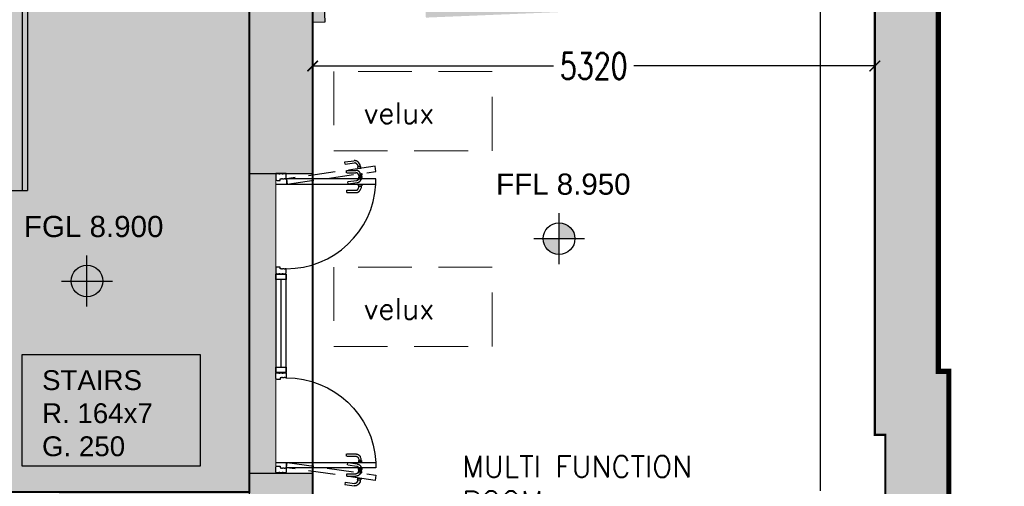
# Model space of a CAD drawing. Extents: x 119999 to 6050531, y -19778 to 3735158.
# Tile 5 of 66: x 436660 to 445977, y 11006 to 15418. Entities that reach past the tile are written whole.
import ezdxf

# ---------------------------------------------------------------- set-up
doc = ezdxf.new("R2010")
doc.units = 0
doc.header["$LTSCALE"] = 20
doc.header["$PDMODE"] = 35
doc.header["$PDSIZE"] = 100
doc.linetypes.add('DASHED', pattern=[19.05, 12.7, -6.35])
doc.linetypes.add('XPL-1BlockA$0$DASHED', pattern=[19.05, 12.7, -6.35])
doc.layers.get('Defpoints').update_dxf_attribs({"color": 4})
for name, color, linetype in [('(2-) Structure Generally', 7, 'Continuous'), ('24 - STAIRS & RAMPS', 3, 'Continuous'), ('DIMS', 3, 'Continuous'), ('HATCH_SHADE', 253, 'Continuous'), ('LEVELS', 2, 'Continuous'), ('Red Outline', 240, 'Continuous'), ('TEXT', 2, 'Continuous'), ('XPL-1BlockA$0$00 - TEXT', 2, 'Continuous'), ('XPL-1BlockA$0$32 - INT WINDOWS & DOORS', 4, 'Continuous')]:
    doc.layers.add(name, color=color, linetype=linetype)
doc.layers.add('(4-) Finishes Generally', color=8, linetype='Continuous', lineweight=15)
doc.layers.add('AREA-FLOOR', color=213, linetype='Continuous', plot=False)
doc.layers.add('AREA-OPEN SPACE', color=21, linetype='Continuous', plot=False)
doc.layers.add('Hatch-Shading', color=251, linetype='Continuous', lineweight=15, transparency=0.5)
doc.styles.add('Arch-Dim', font='romans.shx', dxfattribs={"width": 0.75})
doc.styles.add('ARIAL', font='arial.ttf')
doc.styles.get("Standard").update_dxf_attribs({"font": 'arial.ttf', "height": 2})
doc.styles.add('XPL-1BlockA$0$Standard', font='simplex.shx', dxfattribs={"height": 100})
doc.dimstyles.new('1-100 Survey', dxfattribs={"dimscale": 0, "dimtxt": 250, "dimasz": 100, "dimexe": 50, "dimexo": 50, "dimgap": 50, "dimtad": 0, "dimdec": 0, "dimrnd": 5, "dimzin": 0, "dimdsep": 46, "dimtxsty": 'Arch-Dim', "dimblk": 'ARCHTICK', "dimcen": 0.09, "dimadec": 0, "dimazin": 0, "dimtfac": 1, "dimtdec": 0, "dimtofl": 0, "dimtmove": 0, "dimatfit": 3, "dimfxl": 1, "dimtolj": 1, "dimtzin": 0, "dimarcsym": 0})

# ---------------------------------------------------------------- blocks, each defined once
blk = doc.blocks.new('_ARCHTICK')
at = {"color": 0, "linetype": 'ByBlock', "const_width": 0.15}
blk.add_lwpolyline([(-0.5, -0.5), (0.5, 0.5)], dxfattribs=at)
blk = doc.blocks.new('*D3')
at = {"layer": 'Defpoints', "color": 0, "transparency": 16777216}
for p in [(444752.3, 15613.2), (444234.5, 5403.2), (444752.3, 5403.2)]:
    blk.add_point(p, dxfattribs=at)
at = {"layer": 'DIMS', "color": 0, "lineweight": -2, "transparency": 16777216}
for p, q in [((444702.3, 15613.2), (444184.5, 15613.2)), ((444234.5, 15613.2), (444234.5, 10964.4)), ((444234.5, 5403.2), (444234.5, 10051.9)), ((444702.3, 5403.2), (444184.5, 5403.2))]:
    blk.add_line(p, q, dxfattribs=at)
at = {"layer": 'DIMS', "color": 0, "lineweight": -2, "transparency": 16777216, "xscale": 100, "yscale": 100, "zscale": 100}
for p, rotation in [((444234.5, 15613.2), 90), ((444234.5, 5403.2), 270)]:
    blk.add_blockref('_ARCHTICK', p, dxfattribs=dict(at, rotation=rotation))
at = {"layer": 'DIMS', "color": 0, "transparency": 16777216, "insert": (444234.5, 10508.2), "char_height": 250, "attachment_point": 5, "rotation": 90, "style": 'Arch-Dim'}
blk.add_mtext('\\A1;10210', dxfattribs=at)
blk = doc.blocks.new('XPL-1BlockA$0$D-950-SO')
at = {"layer": 'Defpoints', "linetype": 'XPL-1BlockA$0$DASHED'}
blk.add_line((100, 6.5), (100, 948.5), dxfattribs=at)
at = {"layer": 'Defpoints', "color": 252, "linetype": 'XPL-1BlockA$0$DASHED'}
for p, q in [((-82.9, 798.6), (-101.5, 786.4)), ((-89.5, 768), (-76.3, 776.6)), ((-67.8, 800.7), (-82.9, 798.6)), ((-76.3, 776.6), (-64.6, 778.3)), ((-67.8, 800.7), (-66.2, 789.6)), ((-67.5, 798.7), (-67.4, 801.1)), ((-67.5, 798.7), (-67.5, 798.7)), ((-67.5, 798.7), (-67.5, 798.7)), ((-64.9, 780.5), (-67.5, 798.7)), ((-67.4, 798.5), (-64.9, 780.7)), ((-66.5, 802), (-65.8, 802.1)), ((-66.2, 789.6), (-64.9, 780.8)), ((-65.9, 803.3), (-65.8, 802.1)), ((-62.3, 777.7), (-65.8, 802.1)), ((-64.9, 780.8), (-64.6, 778.3)), ((-64.9, 780.8), (-64.9, 780.8)), ((-64.9, 780.8), (-64.8, 779.7)), ((-64.1, 778.2), (-64.9, 780.5)), ((-64.8, 779.7), (-64.6, 778.7)), ((-51.8, 806.8), (-64.7, 805)), ((-62.3, 777.7), (-63, 777.6)), ((-62.2, 776.9), (-62.3, 777.7)), ((-62.1, 776.5), (-62.2, 776.9)), ((-60.4, 775.3), (-47.6, 777.1)), ((-51.6, 805.3), (-51.8, 806.8)), ((-47.6, 777.1), (-51.6, 805.7)), ((-30, 671.9), (-30, 759.3)), ((-8, 671.9), (-8, 759.3)), ((16.7, 810.4), (-3.4, 801)), ((0.4, 814.2), (13.2, 816.1)), ((0.6, 812.7), (0.4, 814.2)), ((4.6, 784.5), (0.5, 813.1)), ((17.5, 786.4), (4.6, 784.5)), ((5.9, 781), (20.2, 787.7)), ((14.9, 814.8), (15.1, 813.7)), ((15.8, 813.8), (15.1, 813.7)), ((18.6, 789.2), (15.1, 813.7)), ((32, 810.4), (16.7, 810.4)), ((17.7, 810.8), (16.9, 813.1)), ((17.4, 812.9), (32.5, 815)), ((17.4, 812.9), (19, 801.7)), ((17.7, 810.8), (17.7, 810.8)), ((17.7, 810.8), (17.7, 810.8)), ((20.3, 792.7), (17.7, 810.8)), ((17.7, 810.6), (20.2, 792.8)), ((18.6, 789.2), (19.3, 789.3)), ((18.7, 788.4), (18.6, 789.2)), ((18.7, 788.1), (18.7, 788.4)), ((19, 801.7), (20.2, 792.9)), ((20.2, 792.9), (20.6, 790.4)), ((20.2, 792.9), (20.2, 792.9)), ((20.2, 792.9), (20.4, 791.8)), ((20.2, 790.3), (20.3, 792.6)), ((20.2, 787.7), (32, 787.7)), ((20.4, 791.8), (20.5, 790.8)), ((32.3, 792.1), (20.6, 790.4)), ((32, 808.3), (32.4, 810.6)), ((32, 810.4), (32, 799.1)), ((32, 808.3), (32, 808.3)), ((32, 808.3), (32, 808.3)), ((32, 790), (32, 808.3)), ((32, 808.1), (32, 790.1)), ((32, 799.1), (32, 790.2)), ((32, 790.2), (32, 787.7)), ((32, 790.2), (32, 790.2)), ((32, 790.2), (32, 789.1)), ((32.4, 787.6), (32, 789.9)), ((32, 789.1), (32, 788.1)), ((47.4, 787.5), (32.3, 792.1)), ((32.5, 815), (53.8, 808.6)), ((33.4, 811.5), (34.1, 811.5)), ((34.1, 786.8), (33.4, 786.8)), ((34.1, 812.6), (34.1, 811.5)), ((34.1, 786.8), (34.1, 811.5)), ((34.1, 786), (34.1, 786.8)), ((34.1, 785.6), (34.1, 786)), ((48.6, 814.1), (35.6, 814.1)), ((35.6, 784.1), (48.6, 784.1)), ((48.6, 812.6), (48.6, 814.1)), ((48.6, 784.1), (48.6, 813)), ((76.5, 681.4), (64.2, 767.9)), ((98.3, 684.5), (86, 771)), ((101.4, 814.1), (114.4, 814.1)), ((101.4, 812.6), (101.4, 814.1)), ((101.4, 784.1), (101.4, 813)), ((114.4, 784.1), (101.4, 784.1)), ((115.9, 812.6), (115.9, 811.5)), ((116.6, 811.5), (115.9, 811.5)), ((115.9, 786.8), (115.9, 811.5)), ((115.9, 786.8), (116.6, 786.8)), ((115.9, 786), (115.9, 786.8)), ((115.9, 785.6), (115.9, 786)), ((118, 808.3), (117.6, 810.6)), ((117.6, 787.6), (118, 789.9)), ((118, 810.4), (118, 799.1)), ((118, 810.4), (133.3, 810.4)), ((118, 808.3), (118, 808.3)), ((118, 808.3), (118, 808.3)), ((118, 790), (118, 808.3)), ((118, 808.1), (118, 790.1)), ((118, 799.1), (118, 790.2)), ((118, 790.2), (118, 787.7)), ((118, 790.2), (118, 790.2)), ((118, 790.2), (118, 789.1)), ((118, 789.1), (118, 788.1)), ((129.8, 787.7), (118, 787.7)), ((144.1, 781), (129.8, 787.7)), ((133.3, 810.4), (153.4, 801)), ((158, 671.9), (158, 759.3)), ((180, 671.9), (180, 759.3)), ((-109.6, 654.9), (-121.9, 741.4)), ((-108.4, 653.5), (-109.5, 654.4)), ((-88.6, 656.3), (-108.4, 653.5)), ((-87.8, 658), (-100.1, 744.5)), ((-87.7, 657.5), (-88.6, 656.3)), ((-29, 670.4), (-30, 671.4)), ((-9, 670.4), (-29, 670.4)), ((-8, 671.4), (-9, 670.4)), ((76.6, 680.9), (77.7, 680.1)), ((77.7, 680.1), (97.5, 682.9)), ((97.5, 682.9), (98.4, 684)), ((158, 671.4), (159, 670.4)), ((159, 670.4), (179, 670.4)), ((179, 670.4), (180, 671.4))]:
    blk.add_line(p, q, dxfattribs=at)
at = {"layer": 'Defpoints'}
for p, q in [((0, 100), (0, 0)), ((950, 100), (950, 0))]:
    blk.add_line(p, q, dxfattribs=at)
at = {"layer": 'Defpoints', "color": 252, "linetype": 'XPL-1BlockA$0$DASHED'}
blk.add_lwpolyline([(99.5, 109.1), (-19.9, 947.1), (-69.4, 940.1), (50, 102)], close=True, dxfattribs=at)
for centre, radius, start, end in [((-76.4, 747.9), 46, 123.11032, 186.06845), ((-76.4, 747.9), 24, 123.11032, 188.11032), ((-66.4, 801), 1, 98.11032, 177.61032), ((-64.5, 803.5), 1.5, 98.11032, 188.11032), ((-63.2, 778.6), 1, 198.61032, 278.11032), ((-60.7, 776.7), 1.5, 188.11032, 278.11032), ((16, 759.3), 46, 115, 177.95813), ((16, 759.3), 46, 177.95813, 180), ((16, 759.3), 24, 115, 180), ((13.5, 814.6), 1.5, 8.11032, 98.11032), ((16, 812.8), 1, 18.61032, 98.11032), ((17.3, 787.9), 1.5, 278.11032, 8.11032), ((19.2, 790.3), 1, 278.11032, 357.61032), ((33.4, 810.5), 1, 90, 169.5), ((33.4, 787.8), 1, 190.5, 270), ((35.6, 812.6), 1.5, 90, 180), ((35.6, 785.6), 1.5, 180, 270), ((40.4, 764.6), 24, 8.11032, 73.11032), ((40.4, 764.6), 46, 10.15219, 73.11032), ((40.4, 764.6), 46, 8.11032, 10.15219), ((114.4, 812.6), 1.5, 0, 90), ((114.4, 785.6), 1.5, 270, 0), ((116.6, 810.5), 1, 10.5, 90), ((116.6, 787.8), 1, 270, 349.5), ((134, 759.3), 24, 0, 65), ((134, 759.3), 46, 2.04187, 65), ((134, 759.3), 46, 0, 2.04187), ((-76.4, 747.9), 46, 186.06845, 188.11032)]:
    blk.add_arc(centre, radius, start, end, dxfattribs=at)
at = {"layer": 'XPL-1BlockA$0$32 - INT WINDOWS & DOORS'}
blk.add_lwpolyline([(100, 102), (100, 948.5), (50, 948.5), (50, 102)], close=True, dxfattribs=at)
for points in [[(2, 40), (6, 40), (6, 30), (2, 30), (2, 5), (7, 5), (7, 0), (50, 0, 0.414214), (65, 15), (65, 43), (50, 43), (50, 55), (46, 55), (46, 65), (50, 65), (50, 80), (46, 80), (46, 90), (50, 90), (50, 100), (7, 100), (7, 95), (2, 95), (2, 70), (6, 70), (6, 60), (2, 60)], [(885, 15, 0.414214), (900, 0), (943, 0), (943, 5), (948, 5), (948, 30), (944, 30), (944, 40), (948, 40), (948, 60), (944, 60), (944, 70), (948, 70), (948, 95), (943, 95), (943, 100), (900, 100), (900, 90), (904, 90), (904, 80), (900, 80), (900, 65), (904, 65), (904, 55), (900, 55), (900, 43), (885, 43)]]:
    blk.add_lwpolyline(points, format="xyb", close=True, dxfattribs=at)
at = {"layer": 'XPL-1BlockA$0$32 - INT WINDOWS & DOORS', "color": 8}
blk.add_arc((50, 100), 850, 0.00027, 86.62713, dxfattribs=at)
blk = doc.blocks.new('*D33')
at = {"layer": 'Defpoints', "color": 0, "transparency": 16777216}
for p in [(439432.3, 15393.3), (444752.3, 15393.3), (444752.3, 14980.5)]:
    blk.add_point(p, dxfattribs=at)
at = {"layer": 'DIMS', "color": 0, "lineweight": -2, "transparency": 16777216}
for p, q in [((439432.3, 15343.3), (439432.3, 14930.5)), ((444752.3, 15343.3), (444752.3, 14930.5)), ((439432.3, 14980.5), (441712, 14980.5)), ((444752.3, 14980.5), (442472.7, 14980.5))]:
    blk.add_line(p, q, dxfattribs=at)
at = {"layer": 'DIMS', "color": 0, "lineweight": -2, "transparency": 16777216, "xscale": 100, "yscale": 100, "zscale": 100, "rotation": 180}
blk.add_blockref('_ARCHTICK', (439432.3, 14980.5), dxfattribs=at)
at = {"layer": 'DIMS', "color": 0, "lineweight": -2, "transparency": 16777216, "xscale": 100, "yscale": 100, "zscale": 100}
blk.add_blockref('_ARCHTICK', (444752.3, 14980.5), dxfattribs=at)
at = {"layer": 'DIMS', "color": 0, "transparency": 16777216, "insert": (442092.3, 14980.5), "char_height": 250, "attachment_point": 5, "style": 'Arch-Dim'}
blk.add_mtext('\\A1;5320', dxfattribs=at)
blk = doc.blocks.new('pl-flevel')
at = {"layer": 'LEVELS'}
h = blk.add_hatch(color=253, dxfattribs=at)
h.paths.add_polyline_path([(300, 0, 0.414214), (0, 300), (0, 0)])
h.paths.add_polyline_path([(0, -300), (0, 0), (-300, 0, 0.414214)])
for p, q in [((0, -480), (0, 480)), ((-480, 0), (480, 0))]:
    blk.add_line(p, q, dxfattribs=at)
blk.add_circle((0, 0), 300, dxfattribs=at)
at = {"layer": 'LEVELS', "style": 'ARIAL'}
blk.add_attdef('LEVEL', (773, -201), '', height=400, dxfattribs=at)

msp = doc.modelspace()

# ---------------------------------------------------------------- hatches: boundary and pattern name
at = {"layer": 'Hatch-Shading'}
h = msp.add_hatch(color=254, dxfattribs=at)
h.dxf.hatch_style = 1
h.paths.add_polyline_path([(430867.8, 22063.2), (430867.8, 22513.2), (431317.8, 22513.2), (431317.8, 22063.2)], flags=16)
h.paths.add_polyline_path([(432517.8, 22513.2), (432967.8, 22513.2), (432967.8, 22063.2), (432517.8, 22063.2)], flags=16)
h.paths.add_polyline_path([(433517.3, 22403.2), (433517.3, 24203.2), (427617.8, 24203.2), (427550.7, 22403.2), (430867.8, 22403.2), (430867.8, 22188.2), (427542.6, 22188.2), (427388.7, 18062.8), (431885.8, 18062.8), (431885.8, 13353.2), (431710.8, 13353.2), (431710.8, 10953.2), (431885.8, 10953.2), (431885.8, 6003.2), (433232.3, 6003.2), (433232.3, 10953.2), (437032.3, 10953.2), (437032.3, 10853.2), (438832.3, 10853.2), (438832.3, 11132), (439082.3, 11132), (439082.3, 13963.1), (438832.3, 13963.1), (438832.3, 15519), (436732.3, 15519), (436732.3, 21213.1), (438826.3, 20636.7), (438854.4, 26610.4), (438668.3, 26622.7), (438723.9, 27181.6), (435467.8, 27508.9), (435467.8, 27078.1), (435232.8, 27078.1), (435232.8, 24803.2), (433732.3, 24803.2), (433732.3, 22188.2), (432967.8, 22188.2), (432967.8, 22403.2)])
at = {"layer": 'HATCH_SHADE'}
h = msp.add_hatch(color=256, dxfattribs=at)
h.dxf.hatch_style = 1
h.paths.add_polyline_path([(445227.3, 3.2), (444727.3, 3.2), (444727.3, -246.8), (444727.3, -246.8), (444727.3, -346.8), (444727.3, -346.8), (444727.3, -596.8), (445227.3, -596.8)], flags=17)
h.paths.add_polyline_path([(445952.3, 6003.2), (445452.3, 6003.2), (445452.3, 12093.2), (445352.3, 12093.2), (445352.3, 16238.5), (444076.1, 16185.7), (444100.9, 15586.2), (444752.3, 15613.2), (444752.3, 11493.2), (444852.3, 11493.2), (444852.3, 5403.2), (445352.3, 5403.2), (445352.3, 3.2), (445227.3, 3.2), (445227.3, -596.8), (445952.3, -596.8)])
h = msp.add_hatch(color=256, dxfattribs=at)
h.dxf.hatch_style = 1
h.paths.add_polyline_path([(440478.8, 16037), (440503.5, 15437.5), (443147, 15546.8), (443122.2, 16146.3)])
h.paths.add_polyline_path([(438832.3, 13963.1), (439432.3, 13963.1), (439432.3, 15393.3), (439549.6, 15398.1), (439524.9, 15997.6), (438832.3, 15969)])
h.paths.add_polyline_path([(438832.3, 5403.2), (439432.3, 5403.2), (439432.3, 11132), (438832.3, 11132)])

# ---------------------------------------------------------------- linework, layer by layer
at = {"layer": '(2-) Structure Generally', "ltscale": 5}
for p, q in [((445352.3, 12093.2), (445352.3, 16238.5)), ((438832.3, 15969), (438832.3, 13963.1)), ((444752.3, 11493.2), (444752.3, 15613.2)), ((439432.3, 15393.3), (439549.6, 15398.1)), ((439432.3, 13963.1), (439432.3, 15393.3)), ((438832.3, 13963.1), (439432.3, 13963.1)), ((445352.3, 12093.2), (445452.3, 12093.2)), ((445452.3, 6003.2), (445452.3, 12093.2)), ((444752.3, 11493.2), (444852.3, 11493.2)), ((444852.3, 5403.2), (444852.3, 11493.2)), ((438832.3, 11132), (439432.3, 11132)), ((438832.3, 11132), (438832.3, 5403.2)), ((439432.3, 5403.2), (439432.3, 11132))]:
    msp.add_line(p, q, dxfattribs=at)
msp.add_lwpolyline([(439549.6, 15398.1), (439524.9, 15997.6)], dxfattribs=at)
at = {"layer": '(4-) Finishes Generally'}
msp.add_line((439082.3, 13963.1), (439082.3, 11132), dxfattribs=at)
at = {"layer": '(4-) Finishes Generally', "linetype": 'DASHED', "ltscale": 2}
for points in [[(441132.3, 14179.3), (441132.3, 14929.3), (439632.3, 14929.3), (439632.3, 14179.3)], [(441132.3, 12329.3), (441132.3, 13079.3), (439632.3, 13079.3), (439632.3, 12329.3)]]:
    msp.add_lwpolyline(points, close=True, dxfattribs=at)
at = {"layer": '24 - STAIRS & RAMPS'}
for p, q in [((436682.3, 24753.2), (436682.3, 13803.2)), ((436732.3, 15494.1), (436732.3, 13803.2)), ((436582.3, 13803.2), (436732.3, 13803.2))]:
    msp.add_line(p, q, dxfattribs=at)
at = {"layer": 'AREA-FLOOR', "const_width": 20}
msp.add_lwpolyline([(445352.3, 3.2), (436632.3, 3.2), (429457.3, 3.2), (429457.3, 6003.2), (427235.8, 6003.2), (427235.8, 17612.8), (431435.8, 17612.8), (431435.8, 5403.2), (433682.3, 5403.2), (433682.3, 10503.2), (439432.3, 10503.2), (439432.3, 15969), (437182.3, 15969), (437182.3, 20622.7), (444451.2, 18625.3), (444551.2, 16205.4), (444576, 15605.9), (444752.3, 15613.2), (444752.3, 11493.2), (444852.3, 11493.2), (444852.3, 5403.2), (445352.3, 5403.2)], close=True, dxfattribs=at)
at = {"layer": 'AREA-OPEN SPACE', "const_width": 20}
msp.add_lwpolyline([(438832.3, 15519), (438832.3, 10953.2), (433232.3, 10953.2), (433232.3, 6003.2), (431885.8, 6003.2), (431885.8, 18062.8), (427388.7, 18062.8), (427757.5, 30786.2), (435020.5, 30153.5), (435052.2, 27078.1), (435502.2, 27078.1), (435502.2, 27505.6), (438724.2, 27185), (438668.3, 26622.7), (438854.4, 26604.2), (438826.3, 20636.7), (436732.3, 21213.1), (436732.3, 15519)], close=True, dxfattribs=at)
at = {"layer": 'Red Outline', "const_width": 50}
msp.add_lwpolyline([(445339.8, -596.8), (428857.3, -596.8), (428857.3, 5403.2), (426785.8, 5403.2), (426785.8, 18062.8), (427173.7, 18065.9), (427549.1, 31020.1), (435233.1, 30350.8), (435277.2, 27528.1), (439046.5, 27162.7), (439066.7, 20616.4), (443738.3, 19275.2), (444877, 19221.4), (445000.9, 16223.9), (445352.3, 16238.5), (445352.3, 12093.2), (445452.3, 12093.2), (445452.3, 6003.2), (445952.3, 6003.2), (445952.3, -596.8)], close=True, dxfattribs=at)
at = {"layer": 'TEXT', "linetype": 'Continuous', "ltscale": 10}
msp.add_lwpolyline([(436682.2, 12252.4), (438366.4, 12252.4), (438366.4, 11196.4), (436682.2, 11196.4)], close=True, dxfattribs=at)
at = {"layer": 'XPL-1BlockA$0$32 - INT WINDOWS & DOORS'}
msp.add_line((439132.3, 12963.1), (439132.3, 12132), dxfattribs=at)
for points in [[(439182.3, 13013.1), (439182.3, 12963.1), (439082.3, 12963.1), (439082.3, 13013.1)], [(439082.3, 13013.1), (439082.3, 12082), (439182.3, 12082), (439182.3, 13013.1)], [(439182.3, 12132), (439182.3, 12082), (439082.3, 12082), (439082.3, 12132)]]:
    msp.add_lwpolyline(points, close=True, dxfattribs=at)

# ---------------------------------------------------------------- block references
at = {"layer": 'TEXT'}
ref = msp.add_blockref('pl-flevel', (441764.3, 13347.7), dxfattribs=dict(at, xscale=0.5, yscale=0.5, zscale=0.5))
ref.add_attrib('LEVEL', 'FFL 8.950', (441167.7, 13763.2), dxfattribs={"layer": 'LEVELS', "height": 200, "style": 'ARIAL'})
ref = msp.add_blockref('pl-flevel', (437296.8, 12947.1), dxfattribs=dict(at, xscale=0.5, yscale=0.5, zscale=0.5))
ref.add_attrib('LEVEL', 'FGL 8.900', (436700.2, 13362.7), dxfattribs={"layer": 'LEVELS', "height": 200, "style": 'ARIAL'})
at = {"layer": 'XPL-1BlockA$0$32 - INT WINDOWS & DOORS', "rotation": 270}
msp.add_blockref('XPL-1BlockA$0$D-950-SO', (439082.3, 13963.1), dxfattribs=at)
at = {"layer": 'XPL-1BlockA$0$32 - INT WINDOWS & DOORS', "xscale": -1, "rotation": 270}
msp.add_blockref('XPL-1BlockA$0$D-950-SO', (439082.3, 11132), dxfattribs=at)

# ---------------------------------------------------------------- texts
at = {"layer": 'TEXT', "linetype": 'Continuous', "ltscale": 10, "insert": (436871.4, 12103.7), "char_height": 187.5, "attachment_point": 1}
msp.add_mtext_dynamic_manual_height_columns('STAIRS\\PR. 164x7\\PG. 250', width=2287.847, gutter_width=1, heights=[0], dxfattribs=at)
at = {"layer": 'XPL-1BlockA$0$00 - TEXT', "char_height": 200, "width": 2860.407, "attachment_point": 1, "style": 'XPL-1BlockA$0$Standard'}
for s, insert in [('velux', (439915.7, 14635.2)), ('velux', (439915.7, 12785.2)), ('MULTI FUNCTION ROOM\\PArea = 60m²', (440846.1, 11292.9))]:
    msp.add_mtext(s, dxfattribs=dict(at, insert=insert))

# ---------------------------------------------------------------- dimensions: what is measured, and where the dimension line sits
at = {"layer": 'DIMS'}
dim = msp.add_aligned_dim(p1=(444752.3, 15613.2), p2=(444752.3, 5403.2), distance=-517.8, dimstyle='1-100 Survey', override={"dimscale": 1}, dxfattribs=at)
dim.commit()
dim.dimension.update_dxf_attribs({"geometry": '*D3', "text_midpoint": (444234.5, 10508.2)})
dim = msp.add_linear_dim(base=(444752.3, 14980.5), p1=(439432.3, 15393.3), p2=(444752.3, 15393.3), dimstyle='1-100 Survey', override={"dimscale": 1}, dxfattribs=at)
dim.commit()
dim.dimension.update_dxf_attribs({"geometry": '*D33', "text_midpoint": (442092.3, 14980.5)})

doc.saveas('drawing.dxf')
